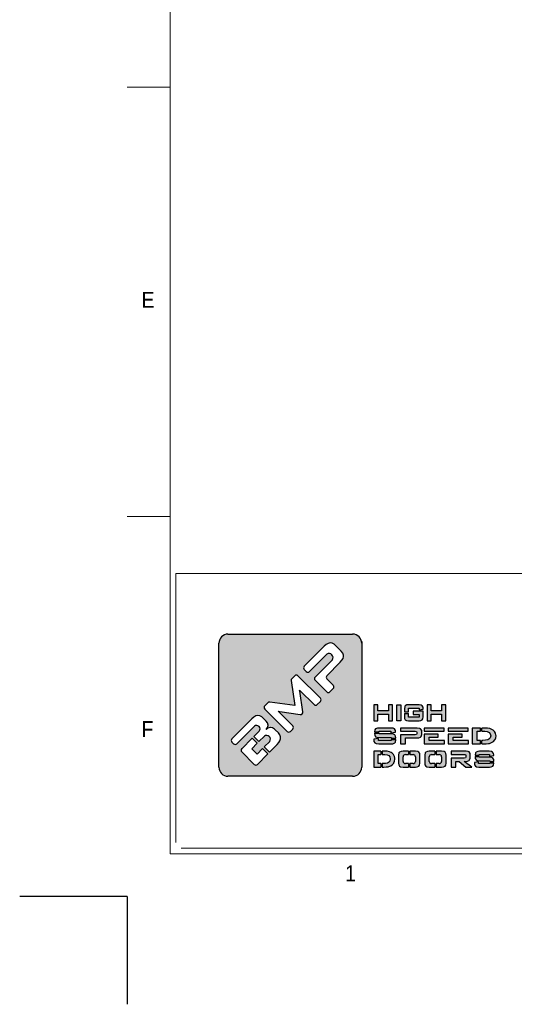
# Model space of a CAD drawing. Header units: millimetres. Extents: x 106533 to 120455, y 95328 to 100331.
# Tile 1 of 9: x 106533 to 107452, y 95328 to 97157. Entities that reach past the tile are written whole.
import ezdxf

# ---------------------------------------------------------------- set-up
doc = ezdxf.new("R2010")
doc.units = ezdxf.units.MM
doc.layers.add('FORMAT', color=7, linetype='Continuous')
doc.styles.add('SLDTEXTSTYLE0', font='GOTHIC.TTF', dxfattribs={"width": 0.913})

# ---------------------------------------------------------------- blocks, each defined once
blk = doc.blocks.new('A$C7C9C4F3F')
at = {"color": 7, "lineweight": 5}
blk.add_line((0, 1765.8), (199.3, 1765.8), dxfattribs=at)
at = {"layer": 'FORMAT', "color": 7, "lineweight": 5}
for p, q in [((199.3, 11304.4), (199.3, 199.3)), ((0, 3758.8), (199.3, 3758.8)), ((199.3, 199.3), (16199.3, 199.3))]:
    blk.add_line(p, q, dxfattribs=at)
at = {"color": 7, "lineweight": 5, "char_height": 73.8, "attachment_point": 1, "style": 'SLDTEXTSTYLE0'}
for s, insert in [('E', (66.4, 2808)), ('1', (1011.8, 145.3))]:
    blk.add_mtext(s, dxfattribs=dict(at, insert=insert))
at = {"layer": 'FORMAT', "color": 7, "lineweight": 5, "insert": (66.4, 815), "char_height": 73.8, "attachment_point": 1, "style": 'SLDTEXTSTYLE0'}
blk.add_mtext('F', dxfattribs=at)

msp = doc.modelspace()

# ---------------------------------------------------------------- hatches: boundary and pattern name
at = {"linetype": 'Continuous'}
h = msp.add_hatch(color=256, dxfattribs=at)
h.set_gradient(color1=(8, 89, 3), color2=(8, 89, 2), one_color=1)
h.paths.add_polyline_path([(107168.4, 95768.2), (107168.4, 95998.7, 0.414214), (107151.6, 96015.5), (106919.9, 96015.5, 0.414214), (106903.1, 95998.7), (106903.1, 95768.2, 0.414214), (106919.9, 95751.4), (107151.6, 95751.4, 0.414214)])
h.paths.add_polyline_path([(107225.7, 95854.7), (107225.7, 95884.2), (107218, 95884.2), (107218, 95873.2), (107198.5, 95873.2), (107198.5, 95884.2), (107190.7, 95884.2), (107190.7, 95854.7), (107198.5, 95854.7), (107198.5, 95867), (107218, 95867), (107218, 95854.7)])
h.paths.add_polyline_path([(107241.2, 95854.7), (107241.2, 95884.2), (107233.5, 95884.2), (107233.5, 95854.7)])
h.paths.add_polyline_path([(107255.6, 95861.2), (107255.6, 95868.3), (107247.9, 95868.3), (107247.9, 95862), (107248.2, 95859), (107249.5, 95856.3), (107251.4, 95855.3), (107255.5, 95854.7), (107275, 95854.7), (107278.3, 95855), (107281, 95856.3), (107282, 95858), (107282.6, 95862), (107282.6, 95872.3), (107264.3, 95872.3), (107264.3, 95866.4), (107275.1, 95866.4), (107275.1, 95861.2)])
h.paths.add_polyline_path([(107282.6, 95877.2), (107282.4, 95879.8), (107281, 95882.6), (107279, 95883.7), (107275, 95884.2), (107255.5, 95884.2), (107252.2, 95883.9), (107249.5, 95882.6), (107248.4, 95880.9), (107247.9, 95877), (107247.9, 95870.9), (107255.6, 95870.9), (107255.6, 95878), (107275.1, 95878), (107275.1, 95874.9), (107282.6, 95876.1)])
h.paths.add_polyline_path([(107297.6, 95873.2), (107297.6, 95884.2), (107289.8, 95884.2), (107289.8, 95854.7), (107297.6, 95854.7), (107297.6, 95867), (107317, 95867), (107317, 95854.7), (107324.8, 95854.7), (107324.8, 95884.2), (107317, 95884.2), (107317, 95873.2)])
h.paths.add_polyline_path([(107231, 95836.8), (107229.2, 95839.6), (107226.9, 95840.6), (107221.8, 95841.1), (107201.7, 95841.1), (107197.6, 95840.8), (107194.2, 95839.5), (107192.9, 95837.8), (107192.2, 95833.9), (107192.2, 95833.8), (107200.8, 95833.8), (107200.8, 95835.1), (107222.6, 95835.1), (107222.6, 95831.9), (107231.3, 95833.3), (107231.3, 95834.3)])
h.paths.add_polyline_path([(107229.7, 95828.5), (107227.3, 95829.5), (107222.3, 95830.1), (107200.8, 95830.1), (107200.8, 95831.3), (107192.2, 95831.3), (107192.2, 95830.7), (107192.6, 95827.8), (107194.2, 95825), (107196.6, 95824), (107201.7, 95823.5), (107223.1, 95823.5), (107223.1, 95822.1), (107231.7, 95822.1), (107231.7, 95822.8), (107231.4, 95825.7)])
h.paths.add_polyline_path([(107231, 95815), (107231.7, 95818.9), (107231.7, 95819.5), (107223.1, 95819.5), (107223.1, 95818.1), (107199.4, 95818.1), (107199.4, 95821.4), (107190.7, 95820.1), (107190.7, 95818.9), (107191.1, 95816), (107192.8, 95813.3), (107195.2, 95812.2), (107200.3, 95811.7), (107222.3, 95811.7), (107226.3, 95812), (107229.7, 95813.3)])
h.paths.add_polyline_path([(107249.9, 95811.7), (107249.9, 95822.7), (107271.4, 95822.7), (107274.3, 95822.9), (107278, 95824.2), (107279.1, 95825.2), (107280.1, 95828.8), (107280.1, 95835.1), (107279.9, 95836.7), (107278, 95839.7), (107276.2, 95840.5), (107271.4, 95841.1), (107240.4, 95841.1), (107240.4, 95835.1), (107267.7, 95835.1), (107270.2, 95834.8), (107270.8, 95833.4), (107270.8, 95830.4), (107270.2, 95829.1), (107267.7, 95828.7), (107240.4, 95828.7), (107240.4, 95811.7)])
h.paths.add_polyline_path([(107322.2, 95811.7), (107322.2, 95818.1), (107293.9, 95818.1), (107293.9, 95824.1), (107310.3, 95824.1), (107310.3, 95829.9), (107284.3, 95829.9), (107284.3, 95811.7)])
h.paths.add_polyline_path([(107366.9, 95811.7), (107366.9, 95818.1), (107338.6, 95818.1), (107338.6, 95824.1), (107354.9, 95824.1), (107354.9, 95829.9), (107328.9, 95829.9), (107328.9, 95811.7)])
h.paths.add_polyline_path([(107389, 95811.7), (107389, 95818.1), (107383.3, 95818.1), (107383.3, 95835), (107389, 95835), (107389, 95841.1), (107373.6, 95841.1), (107373.6, 95811.7)])
h.paths.add_polyline_path([(107409.9, 95813.9), (107413.3, 95816.2), (107416, 95819.2), (107416.2, 95819.5), (107417.6, 95822.8), (107418.1, 95826.5), (107418, 95828), (107417.2, 95831.7), (107415.4, 95834.8), (107412.6, 95837.3), (107410.5, 95838.6), (107406.7, 95840), (107402.2, 95840.8), (107397.2, 95841.1), (107391.5, 95841.1), (107391.5, 95835), (107397.2, 95835), (107401.9, 95834.5), (107405.4, 95832.9), (107407.4, 95830.4), (107408.2, 95826.7), (107408.2, 95826.3), (107407.3, 95822.6), (107404.9, 95820.1), (107402.9, 95819.2), (107398.8, 95818.4), (107393.3, 95818.1), (107391.5, 95818.1), (107391.5, 95811.7), (107395, 95811.7), (107399.9, 95811.8), (107404, 95812.2), (107405.9, 95812.6)])
h.paths.add_polyline_path([(107366.6, 95835.2), (107366.6, 95841.1), (107328.9, 95841.1), (107328.9, 95835.2)])
h.paths.add_polyline_path([(107321.9, 95835.2), (107321.9, 95841.1), (107284.3, 95841.1), (107284.3, 95835.2)])
h.paths.add_polyline_path([(107204.1, 95791.8), (107204.1, 95798), (107190.7, 95798), (107190.7, 95768.6), (107204.1, 95768.6), (107204.1, 95775), (107199.2, 95775), (107199.2, 95791.8)])
h.paths.add_polyline_path([(107219.8, 95796.9), (107215.9, 95797.8), (107211.5, 95798), (107206.7, 95798), (107206.7, 95791.8), (107211.5, 95791.8), (107215.6, 95791.3), (107218.7, 95789.8), (107220.5, 95787.4), (107221.1, 95783.6), (107221.1, 95783.3), (107220.4, 95779.5), (107218.2, 95777), (107216.5, 95776.1), (107212.9, 95775.3), (107208, 95775), (107206.7, 95775), (107206.7, 95768.6), (107209.6, 95768.6), (107213.9, 95768.7), (107217.4, 95769.1), (107219.1, 95769.4), (107222.7, 95770.9), (107225.7, 95773.1), (107228, 95776.1), (107228.2, 95776.4), (107229.5, 95779.8), (107229.9, 95783.5), (107229.9, 95784.9), (107229.1, 95788.5), (107227.5, 95791.7), (107225, 95794.2), (107223.2, 95795.5)])
h.paths.add_polyline_path([(107255.5, 95791.8), (107255.5, 95798), (107245.3, 95798), (107241.7, 95797.7), (107238.7, 95796.5), (107237.5, 95794.7), (107236.9, 95790.7), (107236.9, 95775.8), (107237.2, 95772.9), (107238.7, 95770.1), (107240.8, 95769.1), (107245.3, 95768.6), (107255.5, 95768.6), (107255.5, 95775), (107249.6, 95775, -0.414214), (107245.4, 95779.2), (107245.4, 95787.6, -0.414214), (107249.6, 95791.8)])
h.paths.add_polyline_path([(107276.3, 95793.7), (107274.8, 95796.5), (107272.7, 95797.5), (107268.2, 95798), (107258, 95798), (107258, 95791.8), (107263.9, 95791.8, -0.414214), (107268.1, 95787.6), (107268.1, 95779.2, -0.414214), (107263.9, 95775), (107258, 95775), (107258, 95768.6), (107268.2, 95768.6), (107271.8, 95768.8), (107274.8, 95770.1), (107276, 95771.8), (107276.6, 95775.8), (107276.6, 95790.7)])
h.paths.add_polyline_path([(107304.2, 95791.8), (107304.2, 95798), (107294, 95798), (107290.4, 95797.7), (107287.4, 95796.5), (107286.3, 95794.7), (107285.6, 95790.7), (107285.6, 95775.8), (107285.9, 95772.9), (107287.4, 95770.1), (107289.5, 95769.1), (107294, 95768.6), (107304.2, 95768.6), (107304.2, 95775), (107298.3, 95775, -0.414214), (107294.1, 95779.2), (107294.1, 95787.6, -0.414214), (107298.3, 95791.8)])
h.paths.add_polyline_path([(107325, 95793.7), (107323.5, 95796.5), (107321.4, 95797.5), (107316.9, 95798), (107306.7, 95798), (107306.7, 95791.8), (107312.6, 95791.8, -0.414214), (107316.9, 95787.6), (107316.9, 95779.2, -0.414214), (107312.6, 95775), (107306.7, 95775), (107306.7, 95768.6), (107316.9, 95768.6), (107320.5, 95768.8), (107323.5, 95770.1), (107324.7, 95771.8), (107325.3, 95775.8), (107325.3, 95790.7)])
h.paths.add_polyline_path([(107369.8, 95793.7), (107368.1, 95796.6), (107366.5, 95797.4), (107362.3, 95798), (107335, 95798), (107335, 95792), (107359.1, 95792), (107361.2, 95791.7), (107361.8, 95790.4), (107361.8, 95786.9), (107361.2, 95785.5), (107359.1, 95785.2), (107335, 95785.2), (107335, 95768.6), (107343.4, 95768.6), (107343.4, 95779.2), (107349.4, 95779.2), (107361.9, 95768.6), (107373.3, 95768.6), (107358.9, 95779.2), (107362.3, 95779.2), (107364.8, 95779.4), (107368.1, 95780.7), (107369, 95781.7), (107369.9, 95785.3), (107369.9, 95792)])
h.paths.add_polyline_path([(107386.8, 95790.7), (107386.8, 95792), (107406.1, 95792), (107406.1, 95788.7), (107413.7, 95790.2), (107413.7, 95791.3), (107413.4, 95793.7), (107411.8, 95796.5), (107409.8, 95797.5), (107405.3, 95798), (107387.6, 95798), (107384, 95797.7), (107381, 95796.5), (107379.9, 95794.7), (107379.3, 95790.7), (107379.3, 95790.7)])
h.paths.add_polyline_path([(107410.2, 95786.5), (107405.7, 95787), (107386.8, 95787), (107386.8, 95788.2), (107379.3, 95788.2), (107379.3, 95787.6), (107379.6, 95784.7), (107381, 95782), (107383.1, 95780.9), (107387.6, 95780.3), (107406.5, 95780.3), (107406.5, 95778.9), (107414.1, 95778.9), (107414.1, 95779.7), (107413.8, 95782.6), (107412.3, 95785.3)])
h.paths.add_polyline_path([(107413.5, 95771.8), (107414.1, 95775.8), (107414.1, 95776.4), (107406.5, 95776.4), (107406.5, 95775), (107385.7, 95775), (107385.7, 95778.3), (107378, 95777), (107378, 95775.8), (107378.3, 95772.9), (107379.7, 95770.1), (107381.9, 95769.1), (107386.4, 95768.6), (107405.7, 95768.6), (107409.2, 95768.8), (107412.3, 95770.1)])
h.paths.add_polyline_path([(106927.1, 95821.1), (106964.3, 95858.3), (106968.1, 95861.5), (106971.7, 95863.6), (106975.2, 95864.4), (106979, 95863.9), (106982.7, 95862), (106985.3, 95859.7), (106990.9, 95854.1), (106993.4, 95850.5), (106994.4, 95846.6), (106994.4, 95845.9), (106993.5, 95841.9), (106990.8, 95838.6), (106994, 95841.1), (106998, 95842.1), (106998.8, 95842.1), (107002.8, 95841.3), (107006.4, 95839.1), (107007.7, 95838), (107013.6, 95832.1), (107016.3, 95828.5), (107017.5, 95824.7), (107017.3, 95821), (107016.2, 95817.6), (107014.2, 95814), (107011.4, 95810.3), (107009, 95807.8), (106997.2, 95796), (106987.2, 95806), (106997.4, 95816.2, 0.86713), (106987.5, 95826.1), (106977.3, 95815.9), (106967.9, 95825.2), (106978.1, 95835.4, 0.88875), (106969, 95844.5), (106936.3, 95811.8, -0.414214), (106930.4, 95811.8), (106927.1, 95815.1, -0.414088)], flags=16)
h.paths.add_polyline_path([(106988.3, 95882.3), (106993.8, 95887.8, -0.234445), (106997.4, 95889), (107044.1, 95882.8), (107037.4, 95929.1, -0.236379), (107038.6, 95932.6), (107044.1, 95938.1, -0.414214), (107050, 95938.1), (107091.6, 95896.5, -0.414214), (107091.6, 95890.5), (107085.8, 95884.7, -0.414418), (107079.9, 95884.7), (107053.7, 95910.9), (107053, 95911.7), (107053.5, 95909.7), (107058.9, 95871.2, -0.235808), (107057.7, 95867.7), (107057.7, 95867.6, -0.236783), (107054.1, 95866.4), (107016.1, 95871.9), (107013.1, 95872.4), (107014.2, 95871.4), (107040.4, 95845.2, -0.414214), (107040.4, 95839.2), (107035.9, 95834.7, -0.414214), (107030, 95834.7), (106988.3, 95876.4, -0.413615)], flags=16)
h.paths.add_polyline_path([(106945.4, 95802.7), (106965, 95822.3), (106974.3, 95812.9), (106964.1, 95802.7), (106974, 95792.8), (106984.2, 95803), (106994.2, 95793), (106974.7, 95773.5, -0.414499), (106968.7, 95773.5), (106945.4, 95796.8, -0.414214)], flags=16)
h.paths.add_polyline_path([(107061.7, 95955.7), (107098.8, 95992.9), (107102.6, 95996.1), (107106.3, 95998.2), (107109.7, 95999.1), (107113.4, 95998.6), (107117.2, 95996.7), (107119.8, 95994.4), (107130, 95984.1), (107133.1, 95980.4), (107134.5, 95976.6), (107134.7, 95974), (107133.8, 95970.5), (107131.7, 95966.9), (107128.5, 95963.2), (107103.7, 95938.3, 0.413999), (107103.7, 95932.3), (107115.6, 95920.4, -0.413728), (107115.6, 95914.5), (107109.2, 95908.1, -0.414825), (107103.3, 95908.1), (107081.7, 95929.7, -0.414214), (107081.7, 95935.7), (107114.1, 95968, 0.75715), (107103.7, 95978.4), (107071.3, 95946, -0.414295), (107065.4, 95946.1), (107061.7, 95949.8, -0.414088)], flags=16)

# ---------------------------------------------------------------- linework, layer by layer
at = {"lineweight": 5}
for p, q in [((106822.7, 96128.3), (108032, 96128.3)), ((106822.7, 96128.3), (106822.7, 95628.3)), ((106833, 95617.9), (108042.3, 95617.9))]:
    msp.add_line(p, q, dxfattribs=at)
for p, q in [((106919.9, 96015.5), (107151.6, 96015.5)), ((106903.1, 95768.2), (106903.1, 95998.7)), ((107106.3, 95998.2), (107102.6, 95996.1)), ((107109.7, 95999.1), (107106.3, 95998.2)), ((107113.4, 95998.6), (107109.7, 95999.1)), ((107117.2, 95996.7), (107113.4, 95998.6)), ((107119.8, 95994.4), (107117.2, 95996.7)), ((107098.8, 95992.9), (107061.7, 95955.7)), ((107071.3, 95946), (107103.7, 95978.4)), ((107102.6, 95996.1), (107098.8, 95992.9)), ((107130, 95984.1), (107119.8, 95994.4)), ((107133.1, 95980.4), (107130, 95984.1)), ((107134.5, 95976.6), (107133.1, 95980.4)), ((107114.1, 95968), (107081.7, 95935.7)), ((107103.7, 95938.3), (107128.5, 95963.2)), ((107128.5, 95963.2), (107131.7, 95966.9)), ((107131.7, 95966.9), (107133.8, 95970.5)), ((107133.8, 95970.5), (107134.7, 95974)), ((107134.7, 95974), (107134.5, 95976.6)), ((107061.7, 95949.8), (107065.4, 95946.1)), ((107037.4, 95929.1), (107044.1, 95882.8)), ((107044.1, 95938.1), (107038.6, 95932.6)), ((107091.6, 95896.5), (107050, 95938.1)), ((107081.7, 95929.7), (107103.3, 95908.1)), ((107115.6, 95920.4), (107103.7, 95932.3)), ((107053.5, 95909.7), (107053, 95911.7)), ((107053, 95911.7), (107053.7, 95910.9)), ((107058.9, 95871.2), (107053.5, 95909.7)), ((107053.7, 95910.9), (107079.9, 95884.7)), ((107109.2, 95908.1), (107115.6, 95914.5)), ((106993.8, 95887.8), (106988.3, 95882.3)), ((107044.1, 95882.8), (106997.4, 95889)), ((107085.8, 95884.7), (107091.6, 95890.5)), ((106988.3, 95876.4), (107030, 95834.7)), ((107014.2, 95871.4), (107013.1, 95872.4)), ((107013.1, 95872.4), (107016.1, 95871.9)), ((107040.4, 95845.2), (107014.2, 95871.4)), ((107016.1, 95871.9), (107054.1, 95866.4)), ((107198.5, 95884.2), (107190.7, 95884.2)), ((107190.7, 95884.2), (107190.7, 95854.7)), ((107198.5, 95873.2), (107198.5, 95884.2)), ((107218, 95873.2), (107198.5, 95873.2)), ((107225.7, 95884.2), (107218, 95884.2)), ((107218, 95884.2), (107218, 95873.2)), ((107225.7, 95854.7), (107225.7, 95884.2)), ((107233.5, 95854.7), (107233.5, 95884.2)), ((107233.5, 95884.2), (107241.2, 95884.2)), ((107241.2, 95884.2), (107241.2, 95854.7)), ((107248.4, 95880.9), (107247.9, 95877)), ((107247.9, 95877), (107247.9, 95870.9)), ((107247.9, 95870.9), (107255.6, 95870.9)), ((107249.5, 95882.6), (107248.4, 95880.9)), ((107252.2, 95883.9), (107249.5, 95882.6)), ((107255.5, 95884.2), (107252.2, 95883.9)), ((107275, 95884.2), (107255.5, 95884.2)), ((107255.6, 95870.9), (107255.6, 95878)), ((107255.6, 95878), (107275.1, 95878)), ((107282.6, 95872.3), (107264.3, 95872.3)), ((107264.3, 95872.3), (107264.3, 95866.4)), ((107279, 95883.7), (107275, 95884.2)), ((107275.1, 95878), (107275.1, 95874.9)), ((107275.1, 95874.9), (107282.6, 95876.1)), ((107281, 95882.6), (107279, 95883.7)), ((107282.4, 95879.8), (107281, 95882.6)), ((107282.6, 95877.2), (107282.4, 95879.8)), ((107282.6, 95876.1), (107282.6, 95877.2)), ((107282.6, 95862), (107282.6, 95872.3)), ((107297.6, 95884.2), (107289.8, 95884.2)), ((107289.8, 95884.2), (107289.8, 95854.7)), ((107297.6, 95873.2), (107297.6, 95884.2)), ((107317, 95873.2), (107297.6, 95873.2)), ((107324.8, 95884.2), (107317, 95884.2)), ((107317, 95884.2), (107317, 95873.2)), ((107324.8, 95854.7), (107324.8, 95884.2)), ((106964.3, 95858.3), (106927.1, 95821.1)), ((106968.1, 95861.5), (106964.3, 95858.3)), ((106971.7, 95863.6), (106968.1, 95861.5)), ((106975.2, 95864.4), (106971.7, 95863.6)), ((106979, 95863.9), (106975.2, 95864.4)), ((106982.7, 95862), (106979, 95863.9)), ((106985.3, 95859.7), (106982.7, 95862)), ((106990.9, 95854.1), (106985.3, 95859.7)), ((106993.4, 95850.5), (106990.9, 95854.1)), ((106994.4, 95846.6), (106993.4, 95850.5)), ((107057.7, 95867.6), (107057.7, 95867.7)), ((107190.7, 95854.7), (107198.5, 95854.7)), ((107198.5, 95854.7), (107198.5, 95867)), ((107198.5, 95867), (107218, 95867)), ((107218, 95867), (107218, 95854.7)), ((107218, 95854.7), (107225.7, 95854.7)), ((107241.2, 95854.7), (107233.5, 95854.7)), ((107233.5, 95854.7), (107233.5, 95854.7)), ((107247.9, 95868.3), (107247.9, 95862)), ((107247.9, 95868.3), (107255.6, 95868.3)), ((107247.9, 95862), (107248.2, 95859)), ((107248.2, 95859), (107249.5, 95856.3)), ((107249.5, 95856.3), (107251.4, 95855.3)), ((107251.4, 95855.3), (107255.5, 95854.7)), ((107255.5, 95854.7), (107275, 95854.7)), ((107255.6, 95861.2), (107255.6, 95868.3)), ((107275.1, 95861.2), (107255.6, 95861.2)), ((107264.3, 95866.4), (107275.1, 95866.4)), ((107275, 95854.7), (107278.3, 95855)), ((107275.1, 95866.4), (107275.1, 95861.2)), ((107278.3, 95855), (107281, 95856.3)), ((107281, 95856.3), (107282, 95858)), ((107282, 95858), (107282.6, 95862)), ((107289.8, 95854.7), (107297.6, 95854.7)), ((107297.6, 95854.7), (107297.6, 95867)), ((107297.6, 95867), (107317, 95867)), ((107317, 95867), (107317, 95854.7)), ((107317, 95854.7), (107324.8, 95854.7)), ((106936.3, 95811.8), (106969, 95844.5)), ((106978.1, 95835.4), (106967.9, 95825.2)), ((106993.5, 95841.9), (106990.7, 95838.5)), ((106990.7, 95838.5), (106993.5, 95841.9)), ((106994, 95841.1), (106990.7, 95838.5)), ((106990.7, 95838.5), (106990.8, 95838.6)), ((106990.8, 95838.6), (106993.5, 95841.9)), ((106993.5, 95841.9), (106994.4, 95845.9)), ((106998, 95842.1), (106994, 95841.1)), ((106994.4, 95845.9), (106994.4, 95846.6)), ((106998.8, 95842.1), (106998, 95842.1)), ((107002.8, 95841.3), (106998.8, 95842.1)), ((107006.4, 95839.1), (107002.8, 95841.3)), ((107007.7, 95838), (107006.4, 95839.1)), ((107013.6, 95832.1), (107007.7, 95838)), ((107016.3, 95828.5), (107013.6, 95832.1)), ((107035.9, 95834.7), (107040.4, 95839.2)), ((107192.9, 95837.8), (107192.2, 95833.9)), ((107192.2, 95833.9), (107192.2, 95833.8)), ((107192.2, 95833.8), (107200.8, 95833.8)), ((107194.2, 95839.5), (107192.9, 95837.8)), ((107197.6, 95840.8), (107194.2, 95839.5)), ((107201.7, 95841.1), (107197.6, 95840.8)), ((107200.8, 95833.8), (107200.8, 95835.1)), ((107200.8, 95835.1), (107222.6, 95835.1)), ((107221.8, 95841.1), (107201.7, 95841.1)), ((107226.9, 95840.6), (107221.8, 95841.1)), ((107222.6, 95835.1), (107222.6, 95831.9)), ((107222.6, 95831.9), (107231.3, 95833.3)), ((107229.2, 95839.6), (107226.9, 95840.6)), ((107231, 95836.8), (107229.2, 95839.6)), ((107231.3, 95834.3), (107231, 95836.8)), ((107231.3, 95833.3), (107231.3, 95834.3)), ((107271.4, 95841.1), (107240.4, 95841.1)), ((107240.4, 95841.1), (107240.4, 95835.1)), ((107240.4, 95835.1), (107267.7, 95835.1)), ((107267.7, 95835.1), (107270.2, 95834.8)), ((107270.2, 95834.8), (107270.8, 95833.4)), ((107270.8, 95833.4), (107270.8, 95830.4)), ((107276.2, 95840.5), (107271.4, 95841.1)), ((107278, 95839.7), (107276.2, 95840.5)), ((107279.9, 95836.7), (107278, 95839.7)), ((107280.1, 95835.1), (107279.9, 95836.7)), ((107280.1, 95828.8), (107280.1, 95835.1)), ((107321.9, 95841.1), (107284.3, 95841.1)), ((107284.3, 95841.1), (107284.3, 95835.2)), ((107284.3, 95835.2), (107321.9, 95835.2)), ((107321.9, 95835.2), (107321.9, 95841.1)), ((107366.6, 95841.1), (107328.9, 95841.1)), ((107328.9, 95841.1), (107328.9, 95835.2)), ((107328.9, 95835.2), (107366.6, 95835.2)), ((107366.6, 95835.2), (107366.6, 95841.1)), ((107389, 95841.1), (107373.6, 95841.1)), ((107373.6, 95841.1), (107373.6, 95811.7)), ((107383.3, 95818.1), (107383.3, 95835)), ((107383.3, 95835), (107389, 95835)), ((107389, 95835), (107389, 95841.1)), ((107397.2, 95841.1), (107391.5, 95841.1)), ((107391.5, 95835), (107391.5, 95841.1)), ((107391.5, 95835), (107397.2, 95835)), ((107402.2, 95840.8), (107397.2, 95841.1)), ((107397.2, 95835), (107401.9, 95834.5)), ((107401.9, 95834.5), (107405.4, 95832.9)), ((107406.7, 95840), (107402.2, 95840.8)), ((107405.4, 95832.9), (107407.4, 95830.4)), ((107410.5, 95838.6), (107406.7, 95840)), ((107412.6, 95837.3), (107410.5, 95838.6)), ((107415.4, 95834.8), (107412.6, 95837.3)), ((107417.2, 95831.7), (107415.4, 95834.8)), ((106927.1, 95815.1), (106930.4, 95811.8)), ((106965, 95822.3), (106945.4, 95802.7)), ((106965, 95822.3), (106974.3, 95812.9)), ((106967.9, 95825.2), (106977.3, 95815.9)), ((106977.3, 95815.9), (106987.5, 95826.1)), ((106997.4, 95816.2), (106987.2, 95806)), ((107011.4, 95810.3), (107014.2, 95814)), ((107014.2, 95814), (107016.2, 95817.6)), ((107016.2, 95817.6), (107017.3, 95821)), ((107017.5, 95824.7), (107016.3, 95828.5)), ((107017.3, 95821), (107017.5, 95824.7)), ((107199.4, 95821.4), (107190.7, 95820.1)), ((107190.7, 95820.1), (107190.7, 95818.9)), ((107190.7, 95818.9), (107191.1, 95816)), ((107191.1, 95816), (107192.8, 95813.3)), ((107192.2, 95831.3), (107192.2, 95830.7)), ((107192.2, 95831.3), (107200.8, 95831.3)), ((107192.2, 95830.7), (107192.6, 95827.8)), ((107192.6, 95827.8), (107194.2, 95825)), ((107194.2, 95825), (107196.6, 95824)), ((107196.6, 95824), (107201.7, 95823.5)), ((107199.4, 95818.1), (107199.4, 95821.4)), ((107223.1, 95818.1), (107199.4, 95818.1)), ((107200.8, 95830.1), (107200.8, 95831.3)), ((107222.3, 95830.1), (107200.8, 95830.1)), ((107201.7, 95823.5), (107223.1, 95823.5)), ((107227.3, 95829.5), (107222.3, 95830.1)), ((107223.1, 95823.5), (107223.1, 95822.1)), ((107223.1, 95822.1), (107231.7, 95822.1)), ((107223.1, 95819.5), (107223.1, 95818.1)), ((107223.1, 95819.5), (107231.7, 95819.5)), ((107229.7, 95828.5), (107227.3, 95829.5)), ((107231.4, 95825.7), (107229.7, 95828.5)), ((107229.7, 95813.3), (107231, 95815)), ((107231, 95815), (107231.7, 95818.9)), ((107231.7, 95822.8), (107231.4, 95825.7)), ((107231.7, 95822.1), (107231.7, 95822.8)), ((107231.7, 95818.9), (107231.7, 95819.5)), ((107267.7, 95828.7), (107240.4, 95828.7)), ((107240.4, 95828.7), (107240.4, 95811.7)), ((107249.9, 95811.7), (107249.9, 95822.7)), ((107249.9, 95822.7), (107271.4, 95822.7)), ((107270.2, 95829.1), (107267.7, 95828.7)), ((107270.8, 95830.4), (107270.2, 95829.1)), ((107271.4, 95822.7), (107274.3, 95822.9)), ((107274.3, 95822.9), (107278, 95824.2)), ((107278, 95824.2), (107279.1, 95825.2)), ((107279.1, 95825.2), (107280.1, 95828.8)), ((107284.3, 95829.9), (107284.3, 95811.7)), ((107310.3, 95829.9), (107284.3, 95829.9)), ((107293.9, 95818.1), (107293.9, 95824.1)), ((107293.9, 95824.1), (107310.3, 95824.1)), ((107322.2, 95818.1), (107293.9, 95818.1)), ((107310.3, 95824.1), (107310.3, 95829.9)), ((107322.2, 95811.7), (107322.2, 95818.1)), ((107328.9, 95829.9), (107328.9, 95811.7)), ((107354.9, 95829.9), (107328.9, 95829.9)), ((107338.6, 95818.1), (107338.6, 95824.1)), ((107338.6, 95824.1), (107354.9, 95824.1)), ((107366.9, 95818.1), (107338.6, 95818.1)), ((107354.9, 95824.1), (107354.9, 95829.9)), ((107366.9, 95811.7), (107366.9, 95818.1)), ((107389, 95818.1), (107383.3, 95818.1)), ((107389, 95811.7), (107389, 95818.1)), ((107393.3, 95818.1), (107391.5, 95818.1)), ((107391.5, 95811.7), (107391.5, 95818.1)), ((107398.8, 95818.4), (107393.3, 95818.1)), ((107402.9, 95819.2), (107398.8, 95818.4)), ((107404.9, 95820.1), (107402.9, 95819.2)), ((107407.3, 95822.6), (107404.9, 95820.1)), ((107405.9, 95812.6), (107409.9, 95813.9)), ((107408.2, 95826.3), (107407.3, 95822.6)), ((107407.4, 95830.4), (107408.2, 95826.7)), ((107408.2, 95826.7), (107408.2, 95826.3)), ((107409.9, 95813.9), (107413.3, 95816.2)), ((107413.3, 95816.2), (107416, 95819.2)), ((107416, 95819.2), (107416.2, 95819.5)), ((107416.2, 95819.5), (107417.6, 95822.8)), ((107418, 95828), (107417.2, 95831.7)), ((107417.6, 95822.8), (107418.1, 95826.5)), ((107418.1, 95826.5), (107418, 95828)), ((106945.4, 95796.8), (106968.7, 95773.5)), ((106964.1, 95802.7), (106974.3, 95812.9)), ((106974, 95792.8), (106964.1, 95802.7)), ((106984.2, 95803), (106974, 95792.8)), ((106984.2, 95803), (106994.2, 95793)), ((106987.2, 95806), (106997.2, 95796)), ((106997.2, 95796), (107009, 95807.8)), ((107009, 95807.8), (107011.4, 95810.3)), ((107204.1, 95798), (107190.7, 95798)), ((107190.7, 95798), (107190.7, 95768.6)), ((107192.8, 95813.3), (107195.2, 95812.2)), ((107195.2, 95812.2), (107200.3, 95811.7)), ((107200.3, 95811.7), (107222.3, 95811.7)), ((107204.1, 95798), (107204.1, 95791.8)), ((107211.5, 95798), (107206.7, 95798)), ((107206.7, 95798), (107206.7, 95791.8)), ((107215.9, 95797.8), (107211.5, 95798)), ((107219.8, 95796.9), (107215.9, 95797.8)), ((107223.2, 95795.5), (107219.8, 95796.9)), ((107222.3, 95811.7), (107226.3, 95812)), ((107225, 95794.2), (107223.2, 95795.5)), ((107226.3, 95812), (107229.7, 95813.3)), ((107238.7, 95796.5), (107237.5, 95794.7)), ((107241.7, 95797.7), (107238.7, 95796.5)), ((107240.4, 95811.7), (107249.9, 95811.7)), ((107245.3, 95798), (107241.7, 95797.7)), ((107255.5, 95798), (107245.3, 95798)), ((107255.5, 95798), (107255.5, 95791.8)), ((107268.2, 95798), (107258, 95798)), ((107258, 95798), (107258, 95791.8)), ((107272.7, 95797.5), (107268.2, 95798)), ((107274.8, 95796.5), (107272.7, 95797.5)), ((107276.3, 95793.7), (107274.8, 95796.5)), ((107284.3, 95811.7), (107322.2, 95811.7)), ((107287.4, 95796.5), (107286.3, 95794.7)), ((107290.4, 95797.7), (107287.4, 95796.5)), ((107294, 95798), (107290.4, 95797.7)), ((107304.2, 95798), (107294, 95798)), ((107304.2, 95798), (107304.2, 95791.8)), ((107316.9, 95798), (107306.7, 95798)), ((107306.7, 95798), (107306.7, 95791.8)), ((107321.4, 95797.5), (107316.9, 95798)), ((107323.5, 95796.5), (107321.4, 95797.5)), ((107325, 95793.7), (107323.5, 95796.5)), ((107328.9, 95811.7), (107366.9, 95811.7)), ((107362.3, 95798), (107335, 95798)), ((107335, 95798), (107335, 95792)), ((107366.5, 95797.4), (107362.3, 95798)), ((107368.1, 95796.6), (107366.5, 95797.4)), ((107369.8, 95793.7), (107368.1, 95796.6)), ((107373.6, 95811.7), (107389, 95811.7)), ((107381, 95796.5), (107379.9, 95794.7)), ((107384, 95797.7), (107381, 95796.5)), ((107387.6, 95798), (107384, 95797.7)), ((107405.3, 95798), (107387.6, 95798)), ((107391.5, 95811.7), (107395, 95811.7)), ((107395, 95811.7), (107399.9, 95811.8)), ((107399.9, 95811.8), (107404, 95812.2)), ((107404, 95812.2), (107405.9, 95812.6)), ((107409.8, 95797.5), (107405.3, 95798)), ((107411.8, 95796.5), (107409.8, 95797.5)), ((107413.4, 95793.7), (107411.8, 95796.5)), ((106974.7, 95773.5), (106994.2, 95793)), ((107199.2, 95775), (107199.2, 95791.8)), ((107199.2, 95791.8), (107204.1, 95791.8)), ((107206.7, 95791.8), (107211.5, 95791.8)), ((107211.5, 95791.8), (107215.6, 95791.3)), ((107215.6, 95791.3), (107218.7, 95789.8)), ((107220.4, 95779.5), (107218.2, 95777)), ((107218.7, 95789.8), (107220.5, 95787.4)), ((107221.1, 95783.3), (107220.4, 95779.5)), ((107220.5, 95787.4), (107221.1, 95783.6)), ((107221.1, 95783.6), (107221.1, 95783.3)), ((107227.5, 95791.7), (107225, 95794.2)), ((107229.1, 95788.5), (107227.5, 95791.7)), ((107228.2, 95776.4), (107229.5, 95779.8)), ((107229.9, 95784.9), (107229.1, 95788.5)), ((107229.5, 95779.8), (107229.9, 95783.5)), ((107229.9, 95783.5), (107229.9, 95784.9)), ((107237.5, 95794.7), (107236.9, 95790.7)), ((107236.9, 95790.7), (107236.9, 95775.8)), ((107245.4, 95779.2), (107245.4, 95787.6)), ((107249.6, 95791.8), (107255.5, 95791.8)), ((107258, 95791.8), (107263.9, 95791.8)), ((107268.1, 95787.6), (107268.1, 95779.2)), ((107276.6, 95790.7), (107276.3, 95793.7)), ((107276.6, 95775.8), (107276.6, 95790.7)), ((107286.3, 95794.7), (107285.6, 95790.7)), ((107285.6, 95790.7), (107285.6, 95775.8)), ((107294.1, 95779.2), (107294.1, 95787.6)), ((107298.3, 95791.8), (107304.2, 95791.8)), ((107306.7, 95791.8), (107312.6, 95791.8)), ((107316.9, 95787.6), (107316.9, 95779.2)), ((107325.3, 95790.7), (107325, 95793.7)), ((107325.3, 95775.8), (107325.3, 95790.7)), ((107335, 95792), (107359.1, 95792)), ((107359.1, 95785.2), (107335, 95785.2)), ((107335, 95785.2), (107335, 95768.6)), ((107343.4, 95768.6), (107343.4, 95779.2)), ((107343.4, 95779.2), (107349.4, 95779.2)), ((107349.4, 95779.2), (107361.9, 95768.6)), ((107373.3, 95768.6), (107358.9, 95779.2)), ((107358.9, 95779.2), (107362.3, 95779.2)), ((107359.1, 95792), (107361.2, 95791.7)), ((107361.2, 95785.5), (107359.1, 95785.2)), ((107361.2, 95791.7), (107361.8, 95790.4)), ((107361.8, 95786.9), (107361.2, 95785.5)), ((107361.8, 95790.4), (107361.8, 95786.9)), ((107362.3, 95779.2), (107364.8, 95779.4)), ((107364.8, 95779.4), (107368.1, 95780.7)), ((107368.1, 95780.7), (107369, 95781.7)), ((107369, 95781.7), (107369.9, 95785.3)), ((107369.9, 95792), (107369.8, 95793.7)), ((107369.9, 95785.3), (107369.9, 95792)), ((107385.7, 95778.3), (107378, 95777)), ((107379.9, 95794.7), (107379.3, 95790.7)), ((107379.3, 95790.7), (107379.3, 95790.7)), ((107379.3, 95790.7), (107386.8, 95790.7)), ((107379.3, 95788.2), (107379.3, 95787.6)), ((107379.3, 95788.2), (107386.8, 95788.2)), ((107379.3, 95787.6), (107379.6, 95784.7)), ((107379.6, 95784.7), (107381, 95782)), ((107381, 95782), (107383.1, 95780.9)), ((107383.1, 95780.9), (107387.6, 95780.3)), ((107385.7, 95775), (107385.7, 95778.3)), ((107386.8, 95790.7), (107386.8, 95792)), ((107386.8, 95792), (107406.1, 95792)), ((107386.8, 95787), (107386.8, 95788.2)), ((107405.7, 95787), (107386.8, 95787)), ((107387.6, 95780.3), (107406.5, 95780.3)), ((107410.2, 95786.5), (107405.7, 95787)), ((107406.1, 95792), (107406.1, 95788.7)), ((107406.1, 95788.7), (107413.7, 95790.2)), ((107406.5, 95780.3), (107406.5, 95778.9)), ((107406.5, 95778.9), (107414.1, 95778.9)), ((107412.3, 95785.3), (107410.2, 95786.5)), ((107413.8, 95782.6), (107412.3, 95785.3)), ((107413.7, 95791.3), (107413.4, 95793.7)), ((107413.7, 95790.2), (107413.7, 95791.3)), ((107414.1, 95779.7), (107413.8, 95782.6)), ((107414.1, 95778.9), (107414.1, 95779.7)), ((107190.7, 95768.6), (107204.1, 95768.6)), ((107204.1, 95775), (107199.2, 95775)), ((107204.1, 95775), (107204.1, 95768.6)), ((107208, 95775), (107206.7, 95775)), ((107206.7, 95775), (107206.7, 95768.6)), ((107206.7, 95768.6), (107209.6, 95768.6)), ((107212.9, 95775.3), (107208, 95775)), ((107209.6, 95768.6), (107213.9, 95768.7)), ((107216.5, 95776.1), (107212.9, 95775.3)), ((107213.9, 95768.7), (107217.4, 95769.1)), ((107218.2, 95777), (107216.5, 95776.1)), ((107217.4, 95769.1), (107219.1, 95769.4)), ((107219.1, 95769.4), (107222.7, 95770.9)), ((107222.7, 95770.9), (107225.7, 95773.1)), ((107225.7, 95773.1), (107228, 95776.1)), ((107228, 95776.1), (107228.2, 95776.4)), ((107236.9, 95775.8), (107237.2, 95772.9)), ((107237.2, 95772.9), (107238.7, 95770.1)), ((107238.7, 95770.1), (107240.8, 95769.1)), ((107240.8, 95769.1), (107245.3, 95768.6)), ((107245.3, 95768.6), (107255.5, 95768.6)), ((107255.5, 95775), (107249.6, 95775)), ((107255.5, 95775), (107255.5, 95768.6)), ((107263.9, 95775), (107258, 95775)), ((107258, 95775), (107258, 95768.6)), ((107258, 95768.6), (107268.2, 95768.6)), ((107268.2, 95768.6), (107271.8, 95768.8)), ((107271.8, 95768.8), (107274.8, 95770.1)), ((107274.8, 95770.1), (107276, 95771.8)), ((107276, 95771.8), (107276.6, 95775.8)), ((107285.6, 95775.8), (107285.9, 95772.9)), ((107285.9, 95772.9), (107287.4, 95770.1)), ((107287.4, 95770.1), (107289.5, 95769.1)), ((107289.5, 95769.1), (107294, 95768.6)), ((107294, 95768.6), (107304.2, 95768.6)), ((107304.2, 95775), (107298.3, 95775)), ((107304.2, 95775), (107304.2, 95768.6)), ((107312.6, 95775), (107306.7, 95775)), ((107306.7, 95775), (107306.7, 95768.6)), ((107306.7, 95768.6), (107316.9, 95768.6)), ((107316.9, 95768.6), (107320.5, 95768.8)), ((107320.5, 95768.8), (107323.5, 95770.1)), ((107323.5, 95770.1), (107324.7, 95771.8)), ((107324.7, 95771.8), (107325.3, 95775.8)), ((107335, 95768.6), (107343.4, 95768.6)), ((107361.9, 95768.6), (107373.3, 95768.6)), ((107378, 95777), (107378, 95775.8)), ((107378, 95775.8), (107378.3, 95772.9)), ((107378.3, 95772.9), (107379.7, 95770.1)), ((107379.7, 95770.1), (107381.9, 95769.1)), ((107381.9, 95769.1), (107386.4, 95768.6)), ((107406.5, 95775), (107385.7, 95775)), ((107386.4, 95768.6), (107405.7, 95768.6)), ((107405.7, 95768.6), (107409.2, 95768.8)), ((107406.5, 95776.4), (107406.5, 95775)), ((107406.5, 95776.4), (107414.1, 95776.4)), ((107409.2, 95768.8), (107412.3, 95770.1)), ((107412.3, 95770.1), (107413.5, 95771.8)), ((107413.5, 95771.8), (107414.1, 95775.8)), ((107414.1, 95775.8), (107414.1, 95776.4)), ((107151.6, 95751.4), (106919.9, 95751.4))]:
    msp.add_line(p, q)
at = {"linetype": 'Continuous'}
msp.add_line((107168.4, 96002), (107168.4, 95768.2), dxfattribs=at)
at = {"color": 7}
for q in [(106532.7, 95527.9), (106732.7, 95327.9)]:
    msp.add_line((106732.7, 95527.9), q, dxfattribs=at)
for centre, radius, start, end in [((106919.9, 95998.7), 16.8, 90, 180), ((107151.6, 95998.7), 16.8, 0, 90), ((107107.5, 95971.8), 7.64, 330.7537, 119.2784), ((107064.6, 95952.8), 4.21, 135, 224.9755), ((107068.4, 95949), 4.21, 224.9755, 314.9915), ((107041.6, 95929.7), 4.21, 135, 188.1977), ((107047, 95935.1), 4.21, 45, 135), ((107084.7, 95932.7), 4.21, 134.9755, 224.9755), ((107106.6, 95935.3), 4.21, 135.042, 225), ((107106.3, 95911.1), 4.21, 224.9755, 315.095), ((107112.6, 95917.4), 4.21, 315.095, 45), ((106996.8, 95884.9), 4.21, 82.3395, 135.1172), ((107088.7, 95893.5), 4.21, 315, 45), ((106991.3, 95879.3), 4.21, 135.1172, 225), ((107054.8, 95870.6), 4.21, 315, 8.0736), ((107082.9, 95887.7), 4.21, 224.96, 315), ((107054.7, 95870.5), 4.21, 261.7148, 315), ((106973, 95839.4), 6.47, 321.7419, 128.2581), ((107032.9, 95837.7), 4.21, 225, 315), ((107037.4, 95842.2), 4.21, 315, 45), ((106930.1, 95818.1), 4.21, 135, 224.9755), ((106991.7, 95820.4), 7.08, 323.1909, 126.909), ((106933.4, 95814.8), 4.21, 224.9755, 314.9755), ((106948.4, 95799.8), 4.21, 134.9755, 224.9755), ((107249.6, 95787.6), 4.21, 90, 180), ((107249.6, 95779.2), 4.21, 180, 270), ((107263.9, 95787.6), 4.21, 0, 90), ((107263.9, 95779.2), 4.21, 270, 0), ((107298.3, 95787.6), 4.21, 90, 180), ((107298.3, 95779.2), 4.21, 180, 270), ((107312.6, 95787.6), 4.21, 0, 90), ((107312.6, 95779.2), 4.21, 270, 0), ((106919.9, 95768.2), 16.8, 180, 270), ((106971.7, 95776.4), 4.21, 224.9755, 315.0313), ((107151.6, 95768.2), 16.8, 270, 0)]:
    msp.add_arc(centre, radius, start, end)

# ---------------------------------------------------------------- block references
at = {"xscale": 0.4, "yscale": 0.4, "zscale": 0.4}
msp.add_blockref('A$C7C9C4F3F', (106732.7, 95527.9), dxfattribs=at)

doc.saveas('drawing.dxf')
